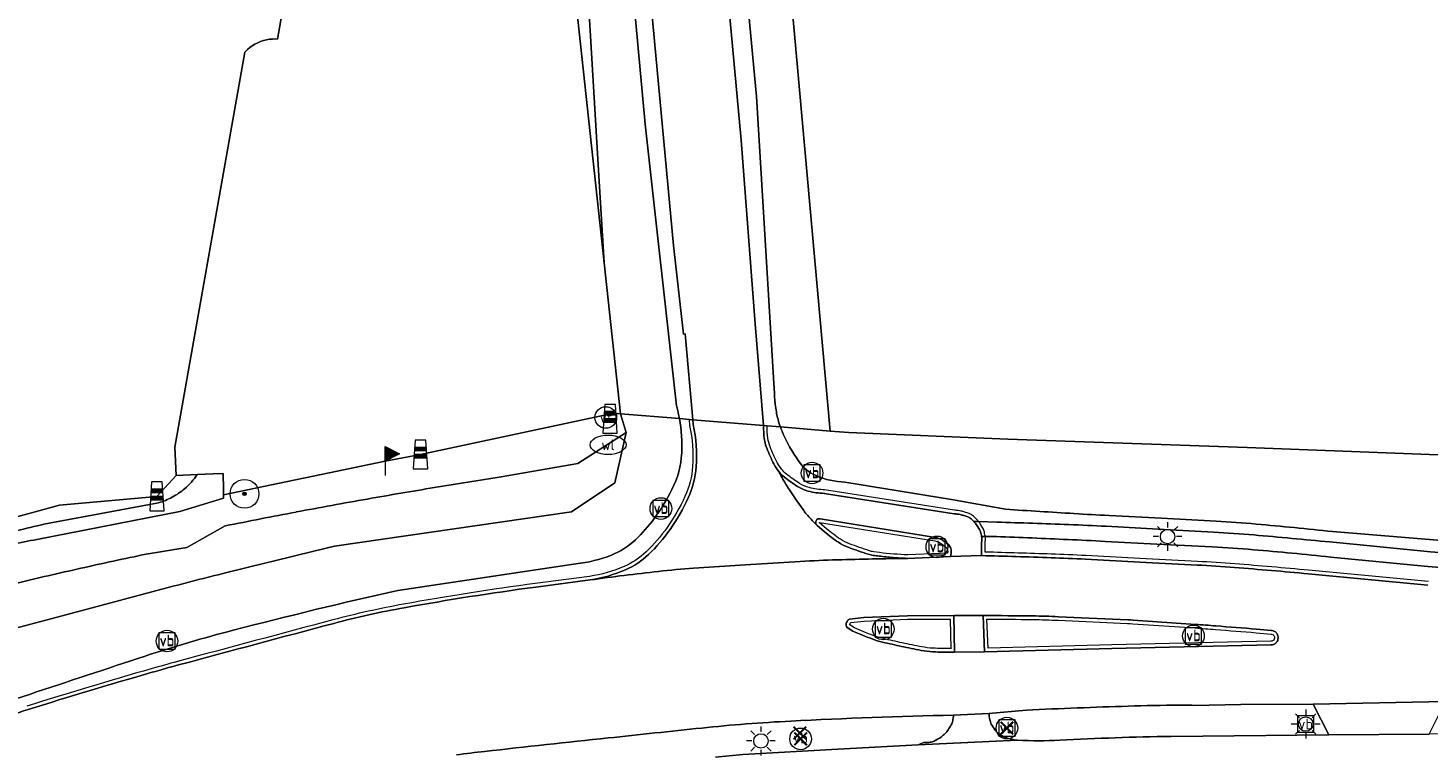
# Model space of a CAD drawing. Header units: metres. Extents: x 125158 to 132124, y 450612 to 454469.
# Tile 81 of 173: x 127735 to 127833, y 451890 to 451940. Entities that reach past the tile are written whole.
import ezdxf
from ezdxf.enums import TextEntityAlignment as Align

# ---------------------------------------------------------------- set-up
doc = ezdxf.new("R2010")
doc.units = ezdxf.units.M
doc.layers.get('0').update_dxf_attribs({"color": 8})
doc.layers.get('Defpoints').update_dxf_attribs({"color": 8})
for name, color, linetype, lineweight in [('B-XX-BV-GELEIDECONSTRUCTIE-GV', 8, 'Continuous', 18), ('B-XX-GR-BOOM-S', 8, 'Continuous', 25), ('B-XX-IE-MEUBILAIR_WEGMEUBILAIR-S', 8, 'Continuous', 25), ('B-XX-KL-BRANDSTOF_LOCATIEPAAL-S', 8, 'Continuous', 25), ('B-XX-KL-ET_LS_OV_LICHTMAST-S', 8, 'Continuous', 25), ('B-XX-KL-WATER_PUT-S', 8, 'Continuous', 25), ('B-XX-OG-TERREIN_CULTUURSCHEIDING-GV', 8, 'Continuous', 18), ('B-XX-OG-WATER_SLOOT-GV', 8, 'Continuous', 18), ('B-XX-OG-WEG-GV', 8, 'Continuous', 18), ('B-XX-VW-VERKEERSTEKEN_BORD-S', 8, 'Continuous', 25), ('B-XX-VW-VERKEERSTEKEN_DRAAGCONSTRUCTIE-S', 8, 'Continuous', 25)]:
    doc.layers.add(name, color=color, linetype=linetype, lineweight=lineweight)
doc.styles.add('NLCS-ISO', font='NLCS-ISO.ttf')

# ---------------------------------------------------------------- blocks, each defined once
blk = doc.blocks.new('SKL-WATER_WATERLEIDINGPUT-SO')
at = {"color": 0, "linetype": 'ByBlock', "lineweight": 18}
blk.add_ellipse((0, 0), major_axis=(2.5, 0), ratio=0.54, dxfattribs=at)
at = {"color": 0, "linetype": 'ByBlock', "lineweight": 18, "style": 'NLCS-ISO'}
blk.add_text('wl', height=1.5, dxfattribs=at).set_placement((0, 0), align=Align.MIDDLE_CENTER)
blk = doc.blocks.new('SIE-WEG_VERKEERSBORD-SO')
at = {"color": 0, "linetype": 'ByBlock', "lineweight": 18}
blk.add_lwpolyline([(-1.125, -1.125), (1.125, -1.125), (1.125, 1.125), (-1.125, 1.125)], close=True, dxfattribs=at)
at = {"color": 0, "linetype": 'ByBlock', "lineweight": 18, "style": 'NLCS-ISO'}
blk.add_text('vb', height=1.5, dxfattribs=at).set_placement((0, 0), align=Align.MIDDLE_CENTER)
blk = doc.blocks.new('SAL-ONBEKEND SYMBOOL-SO')
at = {"color": 0, "linetype": 'ByBlock', "lineweight": -2, "const_width": 0.275, "flags": 128}
for points in [[(-0.875, 0.875), (0, 0)], [(-0.875, -0.875), (0, 0)], [(0, 0), (0.875, 0.875)], [(0, 0), (0.875, -0.875)]]:
    blk.add_lwpolyline(points, dxfattribs=at)
at = {"layer": 'Defpoints', "color": 0, "linetype": 'ByBlock', "lineweight": -2}
blk.add_point((0, 0), dxfattribs=at)
blk = doc.blocks.new('SIE-WATER_VERKLIKKER_TRANSPORTLEIDING-SO')
at = {"color": 0, "linetype": 'ByBlock', "lineweight": 18}
blk.add_circle((0, 0), 1.5, dxfattribs=at)
at = {"color": 0, "linetype": 'ByBlock', "lineweight": 18, "style": 'NLCS-ISO'}
blk.add_text('vt', height=1.5, dxfattribs=at).set_placement((0, 0), align=Align.MIDDLE_CENTER)
blk = doc.blocks.new('SKL-ET_OV_LICHTMAST-SO')
at = {"color": 0, "linetype": 'ByBlock', "lineweight": 18}
for points in [[(0, 2), (0, 1.25)], [(-1.25, 0), (-2, 0)], [(-1.41, 1.41), (-0.88, 0.88)], [(0.88, 0.88), (1.41, 1.41)], [(2, 0), (1.25, 0)], [(-1.41, -1.41), (-0.88, -0.88)], [(0, -1.25), (0, -2)], [(0.88, -0.88), (1.41, -1.41)]]:
    blk.add_lwpolyline(points, dxfattribs=at)
blk.add_circle((0, 0), 1, dxfattribs=at)
blk = doc.blocks.new('SIE-WEG_PAAL_VERKEERSBORD-SO')
at = {"color": 0, "linetype": 'ByBlock', "lineweight": 18}
blk.add_circle((0, 0), 1.5, dxfattribs=at)
at = {"color": 0, "linetype": 'ByBlock', "lineweight": 18, "style": 'NLCS-ISO'}
blk.add_text('vb', height=1.5, dxfattribs=at).set_placement((0, 0.13), align=Align.MIDDLE_CENTER)
blk = doc.blocks.new('SIE-WEG_PAAL_VLAGGENMAST-SO')
at = {"linetype": 'ByBlock', "lineweight": 18}
h = blk.add_hatch(color=0, dxfattribs=at)
h.dxf.hatch_style = 1
h.paths.add_polyline_path([(0, 2), (2, 1), (0, 0)])
at = {"color": 0, "linetype": 'ByBlock', "lineweight": 18}
blk.add_lwpolyline([(0, 2), (0, -2)], dxfattribs=at)
blk.add_lwpolyline([(0, 2), (2, 1), (0, 0)], close=True, dxfattribs=at)
blk = doc.blocks.new('SIE-WEG_PAAL_GRENSPAAL-SO')
at = {"linetype": 'ByBlock', "lineweight": 18}
h = blk.add_hatch(color=0, dxfattribs=at)
h.dxf.hatch_style = 1
h.paths.add_polyline_path([(0.90625, -0.5), (0.875, 0), (-0.875, 0), (-0.90625, -0.5)])
h.paths.add_polyline_path([(-0.8125, 1), (-0.84375, 0.5), (0.84375, 0.5), (0.8125, 1)])
at = {"color": 0, "linetype": 'ByBlock', "lineweight": 18}
blk.add_lwpolyline([(-1, -2), (1, -2), (0.75, 2), (-0.75, 2)], close=True, dxfattribs=at)
for points in [[(0.875, 0), (-0.875, 0)], [(0.84375, 0.5), (-0.84375, 0.5)], [(0.8125, 1), (-0.8125, 1)], [(0.90625, -0.5), (-0.90625, -0.5)]]:
    blk.add_lwpolyline(points, dxfattribs=at)
blk = doc.blocks.new('SGR-BOOM_01-SO')
at = {"linetype": 'ByBlock', "lineweight": 18}
h = blk.add_hatch(color=0, dxfattribs=at)
h.dxf.hatch_style = 1
edge = h.paths.add_edge_path()
edge.add_arc((0, 0), 0.25, 0, 360)
at = {"color": 0, "linetype": 'ByBlock', "lineweight": 18}
for radius in [2, 0.25]:
    blk.add_circle((0, 0), radius, dxfattribs=at)

msp = doc.modelspace()

# ---------------------------------------------------------------- linework, layer by layer
at = {"layer": 'B-XX-BV-GELEIDECONSTRUCTIE-GV'}
for points in [[(127781.614, 451912.891), (127781.584, 451913.233), (127781.331, 451913.254), (127781.37, 451912.838)], [(127786.745, 451912.806), (127786.496, 451912.827)], [(127790.716, 451908.12), (127799.729, 451906.699)], [(127799.751, 451906.949), (127790.739, 451908.369)], [(127790.208, 451905.905), (127790.715, 451905.475)], [(127790.878, 451905.664), (127790.385, 451906.083), (127790.377, 451906.103), (127798.378, 451904.828)], [(127798.424, 451905.074), (127790.437, 451906.347)], [(127801.318, 451905.881), (127801.479, 451905.622), (127801.528, 451905.531)], [(127801.753, 451905.639), (127801.694, 451905.75), (127801.528, 451906.016)], [(127801.618, 451904.677), (127801.623, 451904.058), (127801.625, 451903.808)], [(127801.873, 451904.051), (127801.868, 451904.657)], [(127801.884, 451905.127), (127801.876, 451905.173)], [(127794.552, 451904.019), (127794.142, 451904.071)], [(127799.272, 451903.986), (127796.513, 451903.864)], [(127796.516, 451903.614), (127799.478, 451903.745)], [(127816.607, 451903.403), (127812.618, 451903.611), (127808.853, 451903.807)], [(127808.84, 451903.557), (127812.605, 451903.362), (127816.594, 451903.153)], [(127832.637, 451902.006), (127824.325, 451902.795)], [(127774.424, 451902.367), (127770.657, 451901.874)], [(127770.69, 451901.626), (127774.461, 451902.12)], [(127824.302, 451902.546), (127832.611, 451901.757)], [(127792.302, 451898.821), (127792.699, 451898.577)], [(127799.74, 451897.105), (127799.695, 451899.651), (127796.487, 451899.637), (127793.452, 451899.51), (127792.455, 451899.407)], [(127792.816, 451898.798), (127792.48, 451899.005), (127792.474, 451899.018), (127792.493, 451899.074)], [(127792.53, 451899.141), (127792.552, 451899.166), (127793.47, 451899.261), (127796.493, 451899.387), (127799.449, 451899.4), (127799.486, 451897.352)], [(127801.738, 451899.645), (127801.842, 451897.126), (127810.674, 451897.366), (127821.703, 451897.613)], [(127821.706, 451897.863), (127810.668, 451897.616), (127802.082, 451897.383), (127801.999, 451899.395)], [(127806.955, 451899.32), (127811.762, 451899.103), (127811.937, 451899.093), (127812.135, 451899.081), (127816.462, 451898.786)], [(127816.479, 451899.035), (127812.152, 451899.33), (127811.953, 451899.343), (127811.773, 451899.353), (127806.966, 451899.57)], [(127820.693, 451898.456), (127821.716, 451898.366)], [(127821.732, 451898.616), (127820.714, 451898.705)]]:
    msp.add_lwpolyline(points, dxfattribs=at)
at = {"layer": 'B-XX-BV-GELEIDECONSTRUCTIE-GV', "extrusion": (0, 0, -1)}
for centre, radius, start, end in [((-127771.364, 451910.68), 10.236, 167.82888, 183.84819), ((-127792.672, 451912.758), 5.927, 352.17493, 0.46382), ((-127789.415, 451912.307), 2.639, 338.65049, 352.25431), ((-127797.438, 451915.419), 11.245, 332.77662, 338.76344), ((-127775.717, 451910.388), 5.873, 183.85277, 204.93121), ((-127789.993, 451911.596), 2.876, 321.17697, 332.65838), ((-127789.44, 451911.14), 2.159, 308.43846, 321.39522), ((-127794.446, 451917.441), 10.206, 302.32204, 308.4608), ((-127790.271, 451910.844), 2.399, 284.58233, 302.30351), ((-127790.877, 451913.169), 4.802, 271.64933, 284.5959), ((-127768.311, 451913.824), 14.038, 204.90802, 215.0568), ((-127799.667, 451903.468), 3.231, 91.10125, 95.63167), ((-127799.852, 451905.445), 1.246, 96.09271, 103.42321), ((-127799.089, 451902.336), 4.447, 103.67775, 107.16658), ((-127798.955, 451901.951), 4.855, 107.34577, 110.67899), ((-127770.448, 451912.327), 11.428, 215.06671, 226.31892), ((-127796.675, 451912.292), 8.806, 303.39072, 311.1736), ((-127800.415, 451905.833), 0.707, 111.04499, 126.83503), ((-127799.663, 451904.86), 1.937, 127.40232, 137.21486), ((-127798.737, 451904.049), 3.167, 137.81569, 142.00244), ((-127800.086, 451905.083), 1.468, 141.39471, 147.07193), ((-127801.032, 451905.302), 0.546, 155.2564, 165.19145), ((-127793.583, 451907.627), 3.209, 290.57993, 303.13444), ((-127805.035, 451938.491), 36.129, 288.04875, 290.37659), ((-127798.067, 451903.422), 1.44, 102.45895, 129.68853), ((-127796.784, 451904.203), 4.934, 165.45588, 169.21787), ((-127799.964, 451904.979), 1.682, 181.04489, 190.33443), ((-127800.844, 451904.975), 0.802, 169.11121, 181.89448), ((-127774.761, 451907.802), 5.177, 226.24914, 246.52765), ((-127794.377, 451905.787), 1.732, 277.79775, 288.0246), ((-127796.92, 451921.491), 17.632, 271.32158, 277.71709), ((-127797.802, 451903.031), 1.911, 128.32232, 136.79829), ((-127798.989, 451904.148), 0.281, 137.08468, 172.76096), ((-127798.458, 451904.068), 0.818, 171.92203, 185.75156), ((-127786.223, 451322.955), 581.057, 91.518916, 91.994915), ((-127802.04, 451773.55), 130.185, 91.94128, 92.99413), ((-127773.03, 451911.78), 9.515, 246.50805, 261.57592), ((-127811.382, 451804.149), 99.141, 93.0134, 94.51813), ((-127790.871, 451540.891), 363.197, 94.4723, 95.28136), ((-127798.891, 451692.271), 211.246, 79.82118, 82.32831), ((-127772.48, 451839.584), 61.585, 75.13476, 79.78524), ((-128601.76, 448717.752), 3291.683, 74.929425, 75.123786), ((-127792.923, 451898.88), 0.472, 24.25583, 33.56254), ((-127802.004, 451919.316), 22.481, 290.54015, 294.12255), ((-127802.133, 451690.267), 209.128, 89.96337, 90.83189), ((-127804.464, 451845.502), 53.876, 90.74962, 92.64991), ((-127805.362, 451738.218), 160.951, 93.95472, 94.4548), ((-127796.254, 451904.012), 6.133, 283.55055, 290.40202), ((-127809.591, 451960.042), 63.728, 282.19984, 283.4049), ((-127768.134, 451260.964), 639.655, 94.458838, 94.713144), ((-127821.721, 451898.13), 0.268, 245.85, 273.29838), ((-127821.711, 451898.1), 0.266, 91.17752, 120.59682), ((-127821.755, 451898.057), 0.187, 216.49702, 246.18336), ((-127821.733, 451898.142), 0.218, 121.10902, 148.89098), ((-127821.702, 451898.104), 0.258, 182.96711, 217.88494), ((-127821.666, 451898.106), 0.294, 149.61868, 182.9674), ((-127808.597, 451956.031), 59.598, 280.74998, 282.08092), ((-127798.575, 451903.173), 5.798, 273.21115, 280.87379), ((-127799.419, 451918.657), 21.305, 269.82027, 273.14584), ((-127770.27, 451805.147), 94.28, 73.86743, 75.0162), ((-127855.498, 451508.501), 402.927, 72.66616, 73.94632), ((-127774.949, 451766.544), 132.604, 70.45285, 72.67019)]:
    msp.add_arc(centre, radius, start, end, dxfattribs=at)
at = {"layer": 'B-XX-BV-GELEIDECONSTRUCTIE-GV'}
for centre, radius, start, end in [((127771.409, 451910.68), 10.441, 356.13363, 12.22476), ((127792.605, 451912.746), 6.11, 179.24271, 187.80019), ((127789.509, 451912.332), 2.986, 187.98861, 201.14037), ((127797.425, 451915.419), 11.483, 201.26321, 207.25324), ((127775.687, 451910.397), 6.154, 335.11482, 356.08045), ((127789.956, 451911.567), 3.079, 207.17, 218.83936), ((127789.496, 451911.199), 2.49, 218.88876, 231.40965), ((127794.438, 451917.428), 10.441, 231.53417, 237.67624), ((127790.289, 451910.885), 2.693, 237.82476, 255.26205), ((127768.259, 451913.855), 14.348, 324.96344, 335.06875), ((127790.877, 451913.181), 5.064, 255.44304, 268.18136), ((127799.636, 451903.011), 3.94, 84.57153, 88.33111), ((127799.855, 451905.47), 1.471, 76.42114, 83.97386), ((127798.928, 451901.741), 5.314, 73.06083, 76.14808), ((127798.979, 451902.031), 5.022, 69.25943, 72.65166), ((127800.433, 451905.868), 0.918, 52.56109, 69.3297), ((127799.673, 451904.87), 2.173, 42.70402, 52.66689), ((127770.405, 451912.361), 11.734, 313.71891, 324.92114), ((127790.482, 451906.11), 0.355, 170.06163, 184.95926), ((127790.423, 451906.111), 0.297, 186.21882, 204.50442), ((127790.483, 451906.104), 0.357, 153.9369, 169.1932), ((127790.419, 451906.105), 0.29, 203.66073, 223.40021), ((127790.322, 451906.183), 0.179, 107.4096, 153.96915), ((127790.344, 451906.105), 0.259, 69.00564, 106.90355), ((127797.834, 451903.259), 4.617, 39.024, 41.91147), ((127799.869, 451904.946), 1.974, 32.82724, 38.17582), ((127801.101, 451905.321), 0.725, 14.62902, 26.01725), ((127796.61, 451912.203), 8.945, 228.7743, 236.64608), ((127793.566, 451907.597), 3.424, 236.81297, 249.51577), ((127797.99, 451903.149), 1.973, 69.46991, 77.29467), ((127798.223, 451903.766), 1.314, 59.85081, 69.55491), ((127797.789, 451903.007), 2.188, 51.7239, 59.98893), ((127797.763, 451902.994), 2.215, 43.19606, 51.40559), ((127796.339, 451904.125), 5.635, 10.71375, 14.16052), ((127799.759, 451905.001), 2.137, 350.74239, 358.39599), ((127800.915, 451904.976), 0.981, 357.93482, 8.83422), ((127774.754, 451907.815), 5.442, 293.49175, 313.70536), ((127804.443, 451936.735), 34.527, 249.52963, 251.98178), ((127794.383, 451905.815), 2.011, 252.03238, 262.10006), ((127797.047, 451925.559), 21.934, 262.29594, 263.3859), ((127807.51, 452022.632), 119.569, 263.76346, 264.23083), ((127796.151, 451910.039), 6.404, 264.08817, 267.30972), ((127797.351, 451931.398), 27.797, 266.90557, 268.2796), ((127798.998, 451904.151), 0.522, 7.17139, 43.43716), ((127798.402, 451904.069), 1.124, 343.2494, 7.5254), ((127786.43, 451327.108), 577.149, 88.01121, 88.466696), ((127800.923, 451747.358), 156.65, 87.09819, 87.97463), ((127773.027, 451911.791), 9.776, 278.43236, 293.48302), ((127811.23, 451801.602), 101.942, 85.50951, 86.97626), ((127787.984, 451507.658), 396.805, 84.74528, 85.4864), ((127798.588, 451694.237), 209.507, 97.66142, 100.19242), ((127772.359, 451840.103), 61.301, 100.18948, 104.88052), ((128728.439, 448245.027), 3781.337, 104.89242, 105.061631), ((127792.422, 451899.015), 0.2, 166.97303, 197.39025), ((127792.88, 451898.911), 0.67, 156.88469, 167.15245), ((127792.619, 451899.075), 0.406, 197.14555, 218.68827), ((127792.853, 451898.919), 0.642, 145.66691, 156.58824), ((127792.608, 451899.091), 0.342, 132.62667, 146.32312), ((127792.74, 451898.974), 0.518, 123.38489, 134.63881), ((127802.106, 451689.051), 210.594, 89.16578, 90.10009), ((127804.239, 451837.653), 61.977, 87.47817, 89.13744), ((127805.362, 451738.006), 161.413, 85.55154, 86.05089), ((127765.382, 451226.173), 674.804, 85.296619, 85.537848), ((127801.964, 451919.2), 22.609, 245.80717, 249.44991), ((127796.164, 451903.722), 6.08, 249.43149, 256.63864), ((127807.918, 451952.742), 56.489, 256.52989, 257.89553), ((127821.708, 451898.097), 0.519, 59.56838, 87.34129), ((127821.757, 451898.057), 0.436, 293.99338, 322.9986), ((127821.745, 451898.153), 0.453, 30.28055, 60.06775), ((127821.7, 451898.105), 0.511, 322.47728, 356.94217), ((127821.663, 451898.105), 0.548, 357.17782, 30.27092), ((127808.393, 451954.81), 58.61, 257.86525, 259.2238), ((127798.587, 451903.339), 6.214, 259.30552, 266.76109), ((127799.391, 451917.318), 20.216, 266.72502, 270.98954), ((127821.723, 451898.124), 0.511, 267.71398, 294.33293), ((127855.596, 451508.2), 403.493, 106.05535, 107.33461), ((127771.506, 451800.684), 99.161, 105.00757, 106.10217)]:
    msp.add_arc(centre, radius, start, end, dxfattribs=at)
at = {"layer": 'B-XX-OG-TERREIN_CULTUURSCHEIDING-GV'}
for points in [[(127767.159, 452024.58), (127768.577, 452007.065), (127769.734, 452007.162), (127771.396, 452007.306), (127771.929, 452000.427), (127771.982, 452000), (127773.305, 451989.288), (127775.322, 451965.884), (127778.284, 451933.727), (127780.453, 451914.196), (127780.47, 451914.136), (127780.541, 451913.862), (127780.605, 451913.587), (127780.662, 451913.309), (127781.331, 451913.254), (127781.584, 451913.233), (127781.054, 451919.2), (127780.931, 451919.177), (127780.248, 451925.311), (127777.678, 451952.932), (127775.503, 451977.194), (127773.317, 452000), (127773.288, 452000.302), (127770.506, 452032.239)], [(127865.184, 452006.142), (127827.533, 452013.056), (127823.074, 452012.789), (127821.47, 452014.264), (127782.115, 452012.564), (127791.111, 451912.445), (127792.413, 451912.337), (127803.457, 451911.888), (127820.062, 451911.296), (127839.356, 451910.576)], [(127753.135, 451941.719), (127752.758, 451939.634), (127752.644, 451939.64), (127752.429, 451939.635), (127752.215, 451939.615), (127752.003, 451939.578), (127751.795, 451939.526), (127751.591, 451939.459), (127751.392, 451939.376), (127751.2, 451939.279), (127751.016, 451939.168), (127750.841, 451939.044), (127750.675, 451938.907), (127750.52, 451938.758), (127750.49, 451938.724), (127745.637, 451911.335), (127745.743, 451909.367), (127747.192, 451909.427), (127748.308, 451909.473), (127748.987, 451909.501), (127749.011, 451908.426), (127749.014, 451908.306), (127749.02, 451908.016), (127760.243, 451910.363), (127762.689, 451910.815), (127776.118, 451913.685), (127776.565, 451913.648), (127775.444, 451924.106), (127766.847, 452003.393)], [(127782.487, 451959.24), (127784.939, 451932.619), (127785.92, 451919.889), (127786.503, 451912.826), (127786.745, 451912.806), (127787.664, 451912.73), (127787.635, 451912.81), (127787.567, 451913.023), (127787.505, 451913.238), (127787.452, 451913.454), (127787.406, 451913.673), (127787.387, 451913.774), (127787.344, 451914.038), (127787.308, 451914.303), (127787.28, 451914.569), (127787.26, 451914.836), (127787.249, 451915.103), (127787.245, 451915.37), (127786.003, 451935.655), (127783.179, 451965.754)], [(127733.226, 451906.105), (127737.636, 451907.308), (127744.395, 451907.913), (127745.743, 451909.367), (127745.637, 451911.335), (127750.49, 451938.724), (127750.52, 451938.758), (127750.675, 451938.907), (127750.841, 451939.044), (127751.016, 451939.168), (127751.2, 451939.279), (127751.392, 451939.376), (127751.591, 451939.459), (127751.795, 451939.526), (127752.003, 451939.578), (127752.215, 451939.615), (127752.429, 451939.635), (127752.644, 451939.64), (127752.758, 451939.634), (127753.135, 451941.719)]]:
    msp.add_lwpolyline(points, dxfattribs=at)
for points in [[(127780.603, 452012.328), (127780.215, 452016.575), (127780.026, 452016.558), (127778.75, 452014.947), (127780.096, 452000), (127783.179, 451965.754), (127786.003, 451935.655), (127787.245, 451915.37), (127787.249, 451915.103), (127787.26, 451914.836), (127787.28, 451914.569), (127787.308, 451914.303), (127787.344, 451914.038), (127787.387, 451913.774), (127787.406, 451913.673), (127787.452, 451913.454), (127787.505, 451913.238), (127787.567, 451913.023), (127787.635, 451912.81), (127787.664, 451912.73), (127791.111, 451912.445), (127782.115, 452012.564), (127781.251, 452012.378)], [(127771.929, 452000.427), (127771.396, 452007.306), (127769.734, 452007.162), (127769.859, 452005.513), (127770.249, 452000.353), (127770.279, 452000), (127772.252, 451976.641), (127773.829, 451950.704), (127775.055, 451930.142), (127775.444, 451924.106), (127776.565, 451913.648), (127780.662, 451913.309), (127780.605, 451913.587), (127780.541, 451913.862), (127780.47, 451914.136), (127780.453, 451914.196), (127778.284, 451933.727), (127775.322, 451965.884), (127773.305, 451989.288), (127771.982, 452000)], [(127769.859, 452005.513), (127767.374, 452005.656), (127766.847, 452003.393), (127775.444, 451924.106), (127775.055, 451930.142), (127773.829, 451950.704), (127772.252, 451976.641), (127770.279, 452000), (127770.249, 452000.353)]]:
    msp.add_lwpolyline(points, close=True, dxfattribs=at)
at = {"layer": 'B-XX-OG-WATER_SLOOT-GV'}
for points in [[(127768.297, 451909.262), (127773.616, 451910.19), (127776.953, 451912.353), (127776.565, 451913.648), (127776.118, 451913.685), (127762.689, 451910.815), (127760.243, 451910.363), (127749.02, 451908.016), (127749.025, 451907.786), (127745.989, 451906.87), (127736.058, 451904.924)], [(127747.192, 451909.427), (127745.743, 451909.367), (127744.395, 451907.913), (127737.636, 451907.308), (127733.226, 451906.105), (127728.813, 451904.914), (127725.79, 451904.105), (127722.766, 451903.301), (127719.918, 451902.18), (127717.077, 451901.04), (127714.245, 451899.879), (127711.421, 451898.699), (127708.784, 451897.576), (127707.469, 451897.008), (127706.155, 451896.436), (127703.533, 451895.278), (127700.919, 451894.103), (127699.612, 451893.508), (127698.312, 451892.911), (127695.714, 451891.702), (127693.113, 451890.287), (127690.52, 451888.858)], [(127736.058, 451904.924), (127745.989, 451906.87), (127749.025, 451907.786), (127749.02, 451908.016), (127749.014, 451908.306), (127749.011, 451908.426), (127748.987, 451909.501), (127748.308, 451909.473), (127747.192, 451909.427)], [(127736.551, 451905.979), (127744.504, 451907.47)], [(127744.504, 451907.47), (127736.551, 451905.979)], [(127743.376, 451903.85), (127746.473, 451904.377), (127749.142, 451905.869)]]:
    msp.add_lwpolyline(points, dxfattribs=at)
for centre, radius, start, end in [((127743.187, 451912.103), 4.816, 318.38116, 326.24907), ((127743.177, 451912.118), 4.834, 298.2232, 310.50862), ((127743.09, 451912.203), 4.956, 310.63066, 318.26399), ((127743.187, 451912.105), 4.819, 285.86537, 298.18997), ((127777.733, 451727.305), 183.359, 102.9793, 104.1874), ((127749.562, 451830.664), 75.478, 100.30633, 102.95716)]:
    msp.add_arc(centre, radius, start, end, dxfattribs=at)
at = {"layer": 'B-XX-OG-WATER_SLOOT-GV', "extrusion": (0, 0, -1)}
for centre, radius, start, end in [((-127743.187, 451912.103), 4.816, 213.75093, 221.61884), ((-127743.177, 451912.118), 4.834, 229.49138, 241.7768), ((-127743.09, 451912.203), 4.956, 221.73601, 229.36934), ((-127832.127, 451492.96), 421.169, 80.00129, 80.64219), ((-127832.282, 451490.901), 423.225, 80.6668, 81.30447), ((-127743.187, 451912.105), 4.819, 241.81003, 254.13463), ((-127832.189, 451492.895), 421.244, 79.3121, 79.99444), ((-127832.634, 451491.595), 422.603, 78.60528, 79.2855), ((-127777.733, 451727.305), 183.359, 75.8126, 77.0207), ((-127749.562, 451830.664), 75.478, 77.04284, 79.69367), ((-127805.066, 451608.557), 301.668, 77.31763, 78.19998), ((-127804.818, 451609.144), 301.041, 76.45518, 77.33924)]:
    msp.add_arc(centre, radius, start, end, dxfattribs=at)
at = {"layer": 'B-XX-OG-WEG-GV'}
for points in [[(127770.506, 452032.239), (127773.288, 452000.302), (127773.317, 452000), (127775.503, 451977.194), (127777.678, 451952.932), (127780.248, 451925.311), (127780.931, 451919.177), (127781.054, 451919.2), (127781.584, 451913.233), (127786.496, 451912.827), (127786.503, 451912.826), (127785.92, 451919.889), (127784.939, 451932.619), (127782.487, 451959.24), (127780.29, 451982.364), (127778.467, 452000), (127778.428, 452000.382), (127777.266, 452013.062), (127776.533, 452021.066)], [(127780.662, 451913.309), (127776.565, 451913.648), (127776.953, 451912.353), (127776.167, 451908.864), (127773.179, 451906.845), (127756.714, 451904.453)], [(127781.614, 451912.891), (127781.584, 451913.233), (127781.331, 451913.254), (127780.662, 451913.309)], [(127756.714, 451904.453), (127773.179, 451906.845), (127776.167, 451908.864), (127776.953, 451912.353), (127773.616, 451910.19), (127768.297, 451909.262)], [(127786.496, 451912.827), (127781.584, 451913.233), (127781.614, 451912.891)], [(127787.664, 451912.73), (127786.745, 451912.806), (127786.503, 451912.826), (127786.496, 451912.827)], [(127880.606, 451909.466), (127880.342, 451909.468), (127877.818, 451909.487), (127876.424, 451909.498), (127858.729, 451910.18), (127847.312, 451910.63), (127847.014, 451910.354), (127839.356, 451910.576), (127820.062, 451911.296), (127803.457, 451911.888), (127792.413, 451912.337), (127791.111, 451912.445), (127787.664, 451912.73)], [(127803.287, 451907.021), (127799.53, 451907.687), (127792.132, 451908.904)], [(127792.132, 451908.904), (127799.53, 451907.687), (127803.287, 451907.021)], [(127788.296, 451908.359), (127788.811, 451907.609), (127789.283, 451906.936)], [(127789.283, 451906.936), (127788.811, 451907.609), (127788.296, 451908.359)], [(127790.716, 451908.12), (127799.729, 451906.699)], [(127799.729, 451906.699), (127790.716, 451908.12)], [(127817.904, 451906.197), (127814.106, 451906.395), (127810.473, 451906.585)], [(127810.473, 451906.585), (127814.106, 451906.395), (127817.904, 451906.197)], [(127749.142, 451905.869), (127746.473, 451904.377), (127743.376, 451903.85)], [(127790.208, 451905.905), (127790.715, 451905.475)], [(127790.715, 451905.475), (127790.208, 451905.905)], [(127798.424, 451905.074), (127790.437, 451906.347)], [(127790.437, 451906.347), (127798.424, 451905.074)], [(127801.084, 451906.176), (127801.421, 451906.166), (127802.692, 451906.126)], [(127802.692, 451906.126), (127801.421, 451906.166), (127801.084, 451906.176)], [(127801.528, 451905.531), (127801.479, 451905.622), (127801.318, 451905.881)], [(127801.318, 451905.881), (127801.479, 451905.622), (127801.528, 451905.531)], [(127810.265, 451905.841), (127813.894, 451905.642), (127817.726, 451905.431)], [(127817.726, 451905.431), (127813.894, 451905.642), (127810.265, 451905.841)], [(127825.984, 451905.469), (127836.344, 451904.634), (127845.557, 451904.132), (127848.019, 451905.116), (127848.049, 451906.196), (127848.697, 451906.153), (127852.168, 451906.087), (127852.765, 451905.992), (127860.292, 451905.801), (127877.083, 451905.347)], [(127799.478, 451903.745), (127801.625, 451903.808), (127801.623, 451904.058), (127801.618, 451904.677)], [(127801.618, 451904.677), (127801.623, 451904.058), (127801.625, 451903.808)], [(127802.666, 451905.131), (127801.884, 451905.127), (127801.631, 451905.126)], [(127801.631, 451905.126), (127801.884, 451905.127), (127802.666, 451905.131)], [(127817.638, 451904.41), (127813.803, 451904.61), (127810.206, 451904.796)], [(127810.206, 451904.796), (127813.803, 451904.61), (127817.638, 451904.41)], [(127825.798, 451904.752), (127832.784, 451904.078), (127838.303, 451903.627), (127843.881, 451903.269), (127843.784, 451902.26), (127847.55, 451902.881), (127852.668, 451903.46), (127847.975, 451903.54), (127848.019, 451905.116), (127845.557, 451904.132), (127836.344, 451904.634), (127825.984, 451905.469)], [(127825.864, 451903.709), (127832.594, 451903.051), (127838.333, 451902.609), (127843.784, 451902.26), (127843.881, 451903.269), (127838.303, 451903.627), (127832.784, 451904.078), (127825.798, 451904.752)], [(127801.625, 451903.808), (127799.478, 451903.745), (127796.516, 451903.614)], [(127796.516, 451903.614), (127799.478, 451903.745)], [(127840.639, 451901.694), (127840.608, 451901.934), (127843.784, 451902.26), (127838.333, 451902.609), (127832.594, 451903.051), (127825.864, 451903.709)], [(127761.115, 451901.388), (127773.476, 451903.24)], [(127773.476, 451903.24), (127761.115, 451901.388)], [(127789.037, 451903.397), (127785.245, 451903.16), (127781.635, 451902.929)], [(127781.635, 451902.929), (127785.245, 451903.16), (127789.037, 451903.397)], [(127808.84, 451903.557), (127812.605, 451903.362), (127816.594, 451903.153)], [(127816.594, 451903.153), (127812.605, 451903.362), (127808.84, 451903.557)], [(127770.69, 451901.626), (127774.461, 451902.12)], [(127774.461, 451902.12), (127770.69, 451901.626)], [(127824.302, 451902.546), (127832.611, 451901.757)], [(127832.611, 451901.757), (127824.302, 451902.546)], [(127733.816, 451898.555), (127738.87, 451899.908), (127745.085, 451901.565)], [(127745.085, 451901.565), (127738.87, 451899.908)], [(127738.87, 451899.908), (127733.816, 451898.555)], [(127792.302, 451898.821), (127792.699, 451898.577)], [(127792.699, 451898.577), (127792.302, 451898.821)], [(127799.74, 451897.105), (127799.695, 451899.651), (127796.487, 451899.637), (127793.452, 451899.51), (127792.455, 451899.407)], [(127792.455, 451899.407), (127793.452, 451899.51), (127796.487, 451899.637), (127799.695, 451899.651), (127801.738, 451899.645)], [(127801.738, 451899.645), (127801.842, 451897.126), (127810.674, 451897.366), (127821.703, 451897.613)], [(127816.479, 451899.035), (127812.152, 451899.33), (127811.953, 451899.343), (127811.773, 451899.353), (127806.966, 451899.57)], [(127806.966, 451899.57), (127811.773, 451899.353), (127811.953, 451899.343), (127812.152, 451899.33)], [(127812.152, 451899.33), (127816.479, 451899.035)], [(127821.732, 451898.616), (127820.714, 451898.705)], [(127820.714, 451898.705), (127821.732, 451898.616)], [(127821.703, 451897.613), (127810.674, 451897.366), (127801.842, 451897.126), (127799.74, 451897.105)], [(127816.336, 451893.417), (127819.614, 451893.482), (127824.643, 451893.509), (127833.814, 451893.679), (127838.153, 451893.634), (127853.238, 451893.93), (127866.64, 451893.706), (127872.143, 451893.553)], [(127799.678, 451892.743), (127802.144, 451892.852), (127804.753, 451893.095)], [(127804.753, 451893.095), (127802.144, 451892.852)], [(127825.729, 451891.382), (127824.643, 451893.509), (127819.614, 451893.482), (127816.336, 451893.417)], [(127802.144, 451892.852), (127799.678, 451892.743)], [(127804.131, 451891.002), (127797.223, 451890.689), (127791.655, 451890.377), (127785.066, 451890.008), (127783.154, 451889.836)], [(127797.633, 451890.845), (127797.223, 451890.689), (127804.131, 451891.002)], [(127849.271, 451891.316), (127837.147, 451891.461), (127832.698, 451891.415), (127825.729, 451891.382), (127814.776, 451891.271)], [(127814.776, 451891.271), (127825.729, 451891.382)], [(127783.154, 451889.836), (127785.066, 451890.008), (127791.655, 451890.377), (127797.223, 451890.689), (127797.633, 451890.845)]]:
    msp.add_lwpolyline(points, dxfattribs=at)
for points in [[(127801.842, 451897.126), (127801.738, 451899.645), (127799.695, 451899.651), (127799.74, 451897.105)], [(127825.729, 451891.382), (127832.698, 451891.415), (127833.814, 451893.679), (127824.643, 451893.509)]]:
    msp.add_lwpolyline(points, close=True, dxfattribs=at)
for centre, radius, start, end in [((127770.881, 451911.472), 9.952, 356.84573, 10.63891), ((127771.409, 451910.68), 10.441, 356.13363, 12.22476), ((127792.605, 451912.746), 6.11, 179.24271, 187.80019), ((127793.571, 451914.854), 6.277, 199.78134, 203.72291), ((127799.161, 451917.331), 12.391, 203.80862, 209.5287), ((127789.509, 451912.332), 2.986, 187.98861, 201.14037), ((127774.441, 451911.274), 6.387, 333.06983, 356.86269), ((127797.425, 451915.419), 11.483, 201.26321, 207.25324), ((127797.272, 451916.3), 10.239, 209.7164, 216.02884), ((127775.687, 451910.397), 6.154, 335.11482, 356.08045), ((127789.956, 451911.567), 3.079, 207.17, 218.83936), ((127789.496, 451911.199), 2.49, 218.88876, 231.40965), ((127811.153, 451922.124), 26.696, 207.89167, 209.96391), ((127791.276, 451911.942), 2.827, 216.07175, 246.3908), ((127832.127, 451492.96), 421.169, 99.35781, 99.99871), ((127832.282, 451490.901), 423.225, 98.69553, 99.3332), ((127794.438, 451917.428), 10.441, 231.53417, 237.67624), ((127794.199, 451912.363), 7.133, 210.05195, 214.14937), ((127790.289, 451910.885), 2.693, 237.82476, 255.26205), ((127792.294, 451914.27), 5.368, 246.38798, 268.26771), ((127832.189, 451492.895), 421.244, 100.00556, 100.6879), ((127766.89, 451915.112), 14.857, 323.97576, 333.06124), ((127768.259, 451913.855), 14.348, 324.96344, 335.06875), ((127790.877, 451913.181), 5.064, 255.44304, 268.18136), ((127832.634, 451491.595), 422.603, 100.7145, 101.39472), ((127792.553, 451909.262), 4.013, 215.42226, 221.9366), ((127801.688, 451917.431), 16.268, 221.83714, 225.11362), ((127799.667, 451903.468), 3.231, 84.36833, 88.89875), ((127799.852, 451905.445), 1.246, 76.57679, 83.90729), ((127799.089, 451902.336), 4.447, 72.83342, 76.32225), ((127798.955, 451901.951), 4.855, 69.32101, 72.65423), ((127866.215, 452873.235), 968.261, 266.273674, 266.555657), ((127823.546, 452158.246), 252, 266.47296, 267.02635), ((127770.528, 451912.473), 10.362, 313.07213, 323.9467), ((127770.405, 451912.361), 11.734, 313.71891, 324.92114), ((127790.482, 451906.11), 0.355, 170.06163, 184.95926), ((127790.423, 451906.111), 0.297, 186.21882, 204.50442), ((127790.483, 451906.104), 0.357, 153.9369, 169.1932), ((127790.419, 451906.105), 0.29, 203.66073, 223.40021), ((127790.322, 451906.183), 0.179, 107.4096, 153.96915), ((127790.344, 451906.105), 0.259, 69.00564, 106.90355), ((127800.415, 451905.833), 0.707, 53.16497, 68.95501), ((127799.663, 451904.86), 1.937, 42.78514, 52.59768), ((127798.737, 451904.049), 3.167, 37.99756, 42.18431), ((127800.086, 451905.083), 1.468, 32.92807, 38.60529), ((127801.032, 451905.302), 0.546, 14.80855, 24.7436), ((127784.728, 451291.038), 615.35, 87.86223, 88.327111), ((127801.884, 451752.014), 154.055, 86.88138, 87.84307), ((127814.108, 451833.381), 72.914, 84.81905, 87.01556), ((127796.963, 451641.887), 265.174, 83.71697, 84.86613), ((127773.94, 451908.825), 5.367, 291.94371, 313.06123), ((127796.61, 451912.203), 8.945, 228.7743, 236.64608), ((127793.566, 451907.597), 3.424, 236.81297, 249.51577), ((127797.99, 451903.149), 1.973, 69.46991, 77.29467), ((127798.223, 451903.766), 1.314, 59.85081, 69.55491), ((127797.789, 451903.007), 2.188, 51.7239, 59.98893), ((127797.763, 451902.994), 2.215, 43.19606, 51.40559), ((127796.784, 451904.203), 4.934, 10.78213, 14.54412), ((127799.964, 451904.979), 1.682, 349.66557, 358.95511), ((127800.844, 451904.975), 0.802, 358.10552, 10.88879), ((127750.384, 450617.464), 1288.728, 87.454197, 87.674959), ((127789.58, 451502.698), 402.627, 87.06359, 87.43102), ((127812.518, 451810.694), 94.88, 85.16196, 86.85336), ((127791.252, 451557.046), 349.418, 84.326, 85.1951), ((127805.066, 451608.557), 301.668, 101.80002, 102.68237), ((127967.207, 451023.748), 905.51, 103.441856, 103.934392), ((127772.592, 451912.179), 8.982, 275.64606, 291.92374), ((127774.754, 451907.815), 5.442, 293.49175, 313.70536), ((127800.156, 451605.146), 298.49, 90.69875, 91.63953), ((127804.443, 451936.735), 34.527, 249.52963, 251.98178), ((127794.383, 451905.815), 2.011, 252.03238, 262.10006), ((127797.047, 451925.559), 21.934, 262.29594, 263.3859), ((127807.51, 452022.632), 119.569, 263.76346, 264.23083), ((127796.151, 451910.039), 6.404, 264.08817, 267.30972), ((127797.351, 451931.398), 27.797, 266.90557, 268.2796), ((127798.998, 451904.151), 0.522, 7.17139, 43.43716), ((127798.402, 451904.069), 1.124, 343.2494, 7.5254), ((127786.223, 451322.955), 581.057, 88.005085, 88.481084), ((127802.04, 451773.55), 130.185, 87.00587, 88.05872), ((127813.146, 451818.204), 86.323, 85.11984, 87.01736), ((127793.897, 451592.376), 312.97, 84.13754, 85.12571), ((127804.818, 451609.144), 301.041, 102.66076, 103.54482), ((127773.027, 451911.791), 9.776, 278.43236, 293.48302), ((127801.143, 451707.976), 195.969, 96.42773, 97.82528), ((127785.042, 451850.802), 52.239, 93.73898, 96.41608), ((127793.934, 451823.945), 79.603, 91.66839, 93.52666), ((127811.382, 451804.149), 99.141, 85.48187, 86.9866), ((127790.871, 451540.891), 363.197, 84.71864, 85.5277), ((127811.735, 451650.91), 259.365, 103.96308, 104.89055), ((127835.899, 451566.432), 343.202, 102.58575, 104.54793), ((127798.891, 451692.271), 211.246, 97.67169, 100.17882), ((127772.48, 451839.584), 61.585, 100.21476, 104.86524), ((128601.76, 448717.752), 3291.683, 104.876214, 105.070575), ((127792.422, 451899.015), 0.2, 166.97303, 197.39025), ((127792.88, 451898.911), 0.67, 156.88469, 167.15245), ((127792.619, 451899.075), 0.406, 197.14555, 218.68827), ((127792.853, 451898.919), 0.642, 145.66691, 156.58824), ((127792.608, 451899.091), 0.342, 132.62667, 146.32312), ((127792.74, 451898.974), 0.518, 123.38489, 134.63881), ((127802.106, 451689.051), 210.594, 89.16578, 90.10009), ((127804.239, 451837.653), 61.977, 87.47817, 89.13744), ((127805.362, 451738.006), 161.413, 85.55154, 86.05089), ((127765.382, 451226.173), 674.804, 85.296619, 85.537848), ((127775.021, 451801.094), 100.773, 104.55816, 108.17825), ((127801.964, 451919.2), 22.609, 245.80717, 249.44991), ((127796.164, 451903.722), 6.08, 249.43149, 256.63864), ((127807.918, 451952.742), 56.489, 256.52989, 257.89553), ((127821.708, 451898.097), 0.519, 59.56838, 87.34129), ((127821.757, 451898.057), 0.436, 293.99338, 322.9986), ((127821.745, 451898.153), 0.453, 30.28055, 60.06775), ((127821.7, 451898.105), 0.511, 322.47728, 356.94217), ((127821.663, 451898.105), 0.548, 357.17782, 30.27092), ((128519.721, 449533.581), 2487.443, 108.181187, 108.570918), ((127808.393, 451954.81), 58.61, 257.86525, 259.2238), ((127798.587, 451903.339), 6.214, 259.30552, 266.76109), ((127799.391, 451917.318), 20.216, 266.72502, 270.98954), ((127821.723, 451898.124), 0.511, 267.71398, 294.33293), ((127770.27, 451805.147), 94.28, 104.9838, 106.13257), ((127855.498, 451508.501), 402.927, 106.05368, 107.33384), ((127774.949, 451766.544), 132.604, 107.32981, 109.54715), ((127829.086, 451352.361), 541.281, 91.8305, 92.57657), ((127816.296, 451751.209), 142.228, 90.38421, 91.81299), ((127815.656, 451882.721), 10.718, 86.36201, 91.67837), ((127794.286, 451777.095), 115.387, 92.93161, 96.00904), ((127807.903, 451512.329), 380.503, 91.23854, 92.94022), ((127796.075, 451893.977), 3.941, 325.07898, 331.2264), ((127798.684, 451892.544), 0.964, 331.19937, 347.39219), ((127797.463, 451892.822), 2.216, 347.27783, 357.95518), ((127804.257, 451892.877), 2.113, 180.68163, 192.63153), ((127803.226, 451892.639), 1.055, 192.23044, 209.18343), ((127806.094, 451894.234), 4.337, 209.11424, 215.72266), ((128103.607, 448828.819), 3079.843, 96.111685, 96.271921), ((128144.581, 448451.671), 3459.21, 96.013122, 96.121407), ((127796.692, 451894.285), 3.726, 296.14358, 304.76677), ((127797.84, 451892.651), 1.729, 304.40741, 317.1198), ((127797.491, 451892.98), 2.209, 317.02598, 325.25946), ((127803.409, 451892.315), 1.037, 216.25984, 229.7444), ((127804.053, 451893.083), 2.039, 229.86778, 240.68536), ((127803.956, 451892.895), 1.828, 240.46698, 251.89572), ((127804.655, 451895.021), 4.065, 251.84198, 258.16345), ((127804.227, 451892.97), 1.971, 258.09891, 267.19633), ((127805.56, 451920.144), 29.177, 267.19267, 272.92514), ((127818.678, 451665.549), 225.756, 90.99045, 92.95278), ((127773.463, 451833), 57.576, 96.30238, 98.2648), ((127797.78, 451892.947), 2.107, 265.9916, 277.93124), ((127797.96, 451891.698), 0.845, 277.55904, 296.27864)]:
    msp.add_arc(centre, radius, start, end, dxfattribs=at)
at = {"layer": 'B-XX-OG-WEG-GV', "extrusion": (0, 0, -1)}
for centre, radius, start, end in [((-127770.881, 451911.472), 9.952, 169.36109, 183.15427), ((-127771.409, 451910.68), 10.441, 167.77524, 183.86637), ((-127792.605, 451912.746), 6.11, 352.19981, 0.75729), ((-127793.571, 451914.854), 6.277, 336.27709, 340.21866), ((-127799.161, 451917.331), 12.391, 330.4713, 336.19138), ((-127789.509, 451912.332), 2.986, 338.85963, 352.01139), ((-127774.441, 451911.274), 6.387, 183.13731, 206.93017), ((-127797.425, 451915.419), 11.483, 332.74676, 338.73679), ((-127797.272, 451916.3), 10.239, 323.97116, 330.2836), ((-127775.687, 451910.397), 6.154, 183.91955, 204.88518), ((-127789.956, 451911.567), 3.079, 321.16064, 332.83), ((-127789.496, 451911.199), 2.49, 308.59035, 321.11124), ((-127811.153, 451922.124), 26.696, 330.03609, 332.10833), ((-127791.276, 451911.942), 2.827, 293.6092, 323.92825), ((-127794.438, 451917.428), 10.441, 302.32376, 308.46583), ((-127794.199, 451912.363), 7.133, 325.85063, 329.94805), ((-127790.289, 451910.885), 2.693, 284.73795, 302.17524), ((-127792.294, 451914.27), 5.368, 271.73229, 293.61202), ((-127766.89, 451915.112), 14.857, 206.93876, 216.02424), ((-127768.259, 451913.855), 14.348, 204.93125, 215.03656), ((-127790.877, 451913.181), 5.064, 271.81864, 284.55696), ((-127792.553, 451909.262), 4.013, 318.0634, 324.57774), ((-127801.688, 451917.431), 16.268, 314.88638, 318.16286), ((-127799.667, 451903.468), 3.231, 91.10125, 95.63167), ((-127799.852, 451905.445), 1.246, 96.09271, 103.42321), ((-127799.089, 451902.336), 4.447, 103.67775, 107.16658), ((-127798.955, 451901.951), 4.855, 107.34577, 110.67899), ((-127866.215, 452873.235), 968.261, 273.444343, 273.726326), ((-127823.546, 452158.246), 252, 272.97365, 273.52704), ((-127770.528, 451912.473), 10.362, 216.0533, 226.92787), ((-127770.405, 451912.361), 11.734, 215.07886, 226.28109), ((-127790.482, 451906.11), 0.355, 355.04074, 9.93837), ((-127790.423, 451906.111), 0.297, 335.49558, 353.78118), ((-127790.483, 451906.104), 0.357, 10.8068, 26.0631), ((-127790.419, 451906.105), 0.29, 316.59979, 336.33927), ((-127790.322, 451906.183), 0.179, 26.03085, 72.5904), ((-127790.344, 451906.105), 0.259, 73.09645, 110.99436), ((-127800.415, 451905.833), 0.707, 111.04499, 126.83503), ((-127799.663, 451904.86), 1.937, 127.40232, 137.21486), ((-127798.737, 451904.049), 3.167, 137.81569, 142.00244), ((-127800.086, 451905.083), 1.468, 141.39471, 147.07193), ((-127801.032, 451905.302), 0.546, 155.2564, 165.19145), ((-127784.728, 451291.038), 615.35, 91.672889, 92.13777), ((-127801.884, 451752.014), 154.055, 92.15693, 93.11862), ((-127814.108, 451833.381), 72.914, 92.98444, 95.18095), ((-127796.963, 451641.887), 265.174, 95.13387, 96.28303), ((-127773.94, 451908.825), 5.367, 226.93877, 248.05629), ((-127796.61, 451912.203), 8.945, 303.35392, 311.2257), ((-127793.566, 451907.597), 3.424, 290.48423, 303.18703), ((-127797.99, 451903.149), 1.973, 102.70533, 110.53009), ((-127798.223, 451903.766), 1.314, 110.44509, 120.14919), ((-127797.789, 451903.007), 2.188, 120.01107, 128.2761), ((-127797.763, 451902.994), 2.215, 128.59441, 136.80394), ((-127796.784, 451904.203), 4.934, 165.45588, 169.21787), ((-127799.964, 451904.979), 1.682, 181.04489, 190.33443), ((-127800.844, 451904.975), 0.802, 169.11121, 181.89448), ((-127750.384, 450617.464), 1288.728, 92.325041, 92.545803), ((-127789.58, 451502.698), 402.627, 92.56898, 92.93641), ((-127812.518, 451810.694), 94.88, 93.14664, 94.83804), ((-127791.252, 451557.046), 349.418, 94.8049, 95.674), ((-127967.207, 451023.748), 905.51, 76.065608, 76.558144), ((-127772.592, 451912.179), 8.982, 248.07626, 264.35394), ((-127774.754, 451907.815), 5.442, 226.29464, 246.50825), ((-127800.156, 451605.146), 298.49, 88.36047, 89.30125), ((-127804.443, 451936.735), 34.527, 288.01822, 290.47037), ((-127794.383, 451905.815), 2.011, 277.89994, 287.96762), ((-127797.047, 451925.559), 21.934, 276.6141, 277.70406), ((-127807.51, 452022.632), 119.569, 275.76917, 276.23654), ((-127796.151, 451910.039), 6.404, 272.69028, 275.91183), ((-127797.351, 451931.398), 27.797, 271.7204, 273.09443), ((-127798.998, 451904.151), 0.522, 136.56284, 172.82861), ((-127798.402, 451904.069), 1.124, 172.4746, 196.7506), ((-127786.223, 451322.955), 581.057, 91.518916, 91.994915), ((-127802.04, 451773.55), 130.185, 91.94128, 92.99413), ((-127813.146, 451818.204), 86.323, 92.98264, 94.88016), ((-127793.897, 451592.376), 312.97, 94.87429, 95.86246), ((-127773.027, 451911.791), 9.776, 246.51698, 261.56764), ((-127801.143, 451707.976), 195.969, 82.17472, 83.57227), ((-127785.042, 451850.802), 52.239, 83.58392, 86.26102), ((-127793.934, 451823.945), 79.603, 86.47334, 88.33161), ((-127811.382, 451804.149), 99.141, 93.0134, 94.51813), ((-127790.871, 451540.891), 363.197, 94.4723, 95.28136), ((-127811.735, 451650.91), 259.365, 75.10945, 76.03692), ((-127835.899, 451566.432), 343.202, 75.45207, 77.41425), ((-127798.891, 451692.271), 211.246, 79.82118, 82.32831), ((-127772.48, 451839.584), 61.585, 75.13476, 79.78524), ((-128601.76, 448717.752), 3291.683, 74.929425, 75.123786), ((-127792.422, 451899.015), 0.2, 342.60975, 13.02697), ((-127792.88, 451898.911), 0.67, 12.84755, 23.11531), ((-127792.619, 451899.075), 0.406, 321.31173, 342.85445), ((-127792.853, 451898.919), 0.642, 23.41176, 34.33309), ((-127792.608, 451899.091), 0.342, 33.67688, 47.37333), ((-127792.74, 451898.974), 0.518, 45.36119, 56.61511), ((-127802.106, 451689.051), 210.594, 89.89991, 90.83422), ((-127804.239, 451837.653), 61.977, 90.86256, 92.52183), ((-127805.362, 451738.006), 161.413, 93.94911, 94.44846), ((-127765.382, 451226.173), 674.804, 94.462152, 94.703381), ((-127775.021, 451801.094), 100.773, 71.82175, 75.44184), ((-127801.964, 451919.2), 22.609, 290.55009, 294.19283), ((-127796.164, 451903.722), 6.08, 283.36136, 290.56851), ((-127807.918, 451952.742), 56.489, 282.10447, 283.47011), ((-127821.708, 451898.097), 0.519, 92.65871, 120.43162), ((-127821.757, 451898.057), 0.436, 217.0014, 246.00662), ((-127821.745, 451898.153), 0.453, 119.93225, 149.71945), ((-127821.7, 451898.105), 0.511, 183.05783, 217.52272), ((-127821.663, 451898.105), 0.548, 149.72908, 182.82218), ((-128519.721, 449533.581), 2487.443, 71.429082, 71.818813), ((-127808.393, 451954.81), 58.61, 280.7762, 282.13475), ((-127798.587, 451903.339), 6.214, 273.23891, 280.69448), ((-127799.391, 451917.318), 20.216, 269.01046, 273.27498), ((-127821.723, 451898.124), 0.511, 245.66707, 272.28602), ((-127770.27, 451805.147), 94.28, 73.86743, 75.0162), ((-127855.498, 451508.501), 402.927, 72.66616, 73.94632), ((-127774.949, 451766.544), 132.604, 70.45285, 72.67019), ((-127829.086, 451352.361), 541.281, 87.42343, 88.1695), ((-127816.296, 451751.209), 142.228, 88.18701, 89.61579), ((-127815.656, 451882.721), 10.718, 88.32163, 93.63799), ((-127794.286, 451777.095), 115.387, 83.99096, 87.06839), ((-127807.903, 451512.329), 380.503, 87.05978, 88.76146), ((-127796.075, 451893.977), 3.941, 208.7736, 214.92102), ((-127798.684, 451892.544), 0.964, 192.60781, 208.80063), ((-127797.463, 451892.822), 2.216, 182.04482, 192.72217), ((-127804.257, 451892.877), 2.113, 347.36847, 359.31837), ((-127803.226, 451892.639), 1.055, 330.81657, 347.76956), ((-127806.094, 451894.234), 4.337, 324.27734, 330.88576), ((-128103.607, 448828.819), 3079.843, 83.728079, 83.888315), ((-128144.581, 448451.671), 3459.21, 83.878593, 83.986878), ((-127796.692, 451894.285), 3.726, 235.23323, 243.85642), ((-127797.84, 451892.651), 1.729, 222.8802, 235.59259), ((-127797.491, 451892.98), 2.209, 214.74054, 222.97402), ((-127803.409, 451892.315), 1.037, 310.2556, 323.74016), ((-127804.053, 451893.083), 2.039, 299.31464, 310.13222), ((-127803.956, 451892.895), 1.828, 288.10428, 299.53302), ((-127804.655, 451895.021), 4.065, 281.83655, 288.15802), ((-127804.227, 451892.97), 1.971, 272.80367, 281.90109), ((-127805.56, 451920.144), 29.177, 267.07486, 272.80733), ((-127818.678, 451665.549), 225.756, 87.04722, 89.00955), ((-127773.463, 451833), 57.576, 81.7352, 83.69762), ((-127797.78, 451892.947), 2.107, 262.06876, 274.0084), ((-127797.96, 451891.698), 0.845, 243.72136, 262.44096)]:
    msp.add_arc(centre, radius, start, end, dxfattribs=at)

# ---------------------------------------------------------------- block references
at = {"layer": 'B-XX-GR-BOOM-S', "xscale": 0.5, "yscale": 0.5, "zscale": 0.5}
msp.add_blockref('SGR-BOOM_01-SO', (127750.476, 451908.092), dxfattribs=at)
at = {"layer": 'B-XX-IE-MEUBILAIR_WEGMEUBILAIR-S', "xscale": 0.5, "yscale": 0.5, "zscale": 0.5}
for name, p in [('SIE-WEG_PAAL_GRENSPAAL-SO', (127775.848, 451913.292)), ('SIE-WEG_PAAL_VLAGGENMAST-SO', (127760.243, 451910.363)), ('SIE-WEG_PAAL_GRENSPAAL-SO', (127762.689, 451910.815)), ('SIE-WEG_PAAL_GRENSPAAL-SO', (127744.395, 451907.913))]:
    msp.add_blockref(name, p, dxfattribs=at)
at = {"layer": 'B-XX-KL-BRANDSTOF_LOCATIEPAAL-S', "xscale": 0.5, "yscale": 0.5, "zscale": 0.5}
msp.add_blockref('SIE-WATER_VERKLIKKER_TRANSPORTLEIDING-SO', (127775.548, 451913.385), dxfattribs=at)
at = {"layer": 'B-XX-KL-ET_LS_OV_LICHTMAST-S', "xscale": 0.5, "yscale": 0.5, "zscale": 0.5}
for p in [(127814.535, 451905.127), (127824.125, 451892.124), (127786.315, 451890.95)]:
    msp.add_blockref('SKL-ET_OV_LICHTMAST-SO', p, dxfattribs=at)
at = {"layer": 'B-XX-KL-WATER_PUT-S', "xscale": 0.5, "yscale": 0.5, "zscale": 0.5}
msp.add_blockref('SKL-WATER_WATERLEIDINGPUT-SO', (127775.705, 451911.491), dxfattribs=at)
at = {"layer": 'B-XX-VW-VERKEERSTEKEN_BORD-S', "xscale": 0.5, "yscale": 0.5, "zscale": 0.5}
for name, p in [('SIE-WEG_VERKEERSBORD-SO', (127789.864, 451909.536)), ('SIE-WEG_VERKEERSBORD-SO', (127779.371, 451907.071)), ('SIE-WEG_VERKEERSBORD-SO', (127798.528, 451904.413)), ('SIE-WEG_VERKEERSBORD-SO', (127794.809, 451898.712)), ('SIE-WEG_VERKEERSBORD-SO', (127816.331, 451898.237)), ('SIE-WEG_VERKEERSBORD-SO', (127745.094, 451897.88)), ('SAL-ONBEKEND SYMBOOL-SO', (127789.016, 451891.506)), ('SIE-WEG_VERKEERSBORD-SO', (127803.389, 451891.842)), ('SAL-ONBEKEND SYMBOOL-SO', (127803.389, 451891.842)), ('SIE-WEG_VERKEERSBORD-SO', (127824.125, 451892.124)), ('SAL-ONBEKEND SYMBOOL-SO', (127789.069, 451891.096))]:
    msp.add_blockref(name, p, dxfattribs=at)
at = {"layer": 'B-XX-VW-VERKEERSTEKEN_DRAAGCONSTRUCTIE-S', "xscale": 0.5, "yscale": 0.5, "zscale": 0.5}
for p in [(127789.864, 451909.536), (127779.371, 451907.071), (127798.528, 451904.413), (127794.809, 451898.712), (127816.331, 451898.237), (127745.094, 451897.88), (127803.389, 451891.842), (127789.069, 451891.096)]:
    msp.add_blockref('SIE-WEG_PAAL_VERKEERSBORD-SO', p, dxfattribs=at)

doc.saveas('drawing.dxf')
